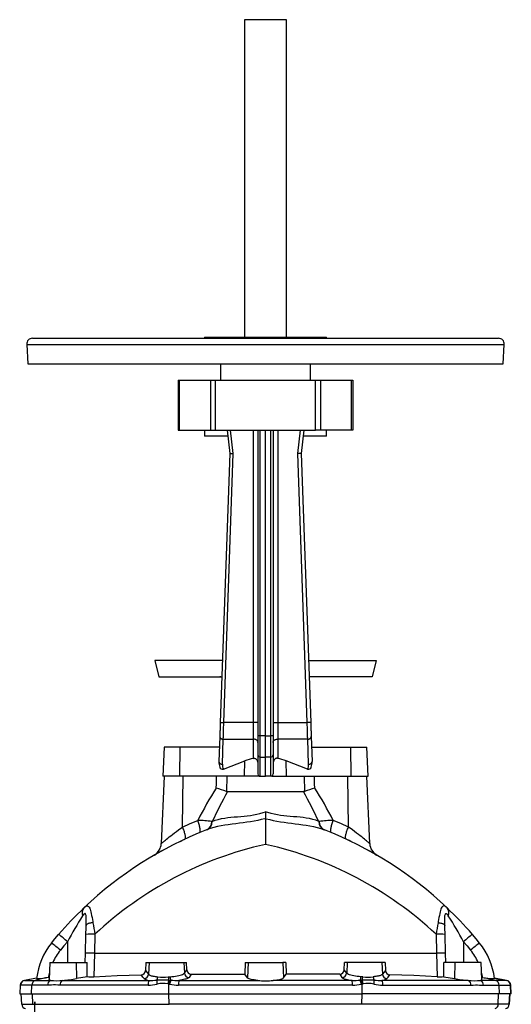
# Model space of a CAD drawing. Extents: x -18 to 1219, y -111 to 1865.
# Tile 6 of 6: x 797 to 1219, y 1020 to 1865. Entities that reach past the tile are written whole.
import ezdxf

# ---------------------------------------------------------------- set-up
doc = ezdxf.new("R2010")
doc.units = 0
doc.layers.get('0').update_dxf_attribs({"linetype": 'CONTINUOUS'})

msp = doc.modelspace()

# ---------------------------------------------------------------- linework, layer by layer
at = {"color": 7, "linetype": 'CONTINUOUS'}
for p, q in [((990.3, 1865.02), (990.3, 1592.52)), ((1026.3, 1865.02), (990.3, 1865.02)), ((1026.3, 1592.52), (1026.3, 1865.02)), ((808.3, 1591.52), (1208.3, 1591.52)), ((955.8, 1592.52), (955.8, 1591.52)), ((955.8, 1592.52), (1060.8, 1592.52)), ((1060.8, 1591.52), (1060.8, 1592.52)), ((803.31, 1586.26), (804.19, 1569.52)), ((803.31, 1586.26), (1213.3, 1586.26)), ((1212.42, 1569.52), (1213.3, 1586.26)), ((804.19, 1569.52), (1212.42, 1569.52)), ((969.8, 1569.52), (969.8, 1555.52)), ((1046.8, 1555.52), (1046.8, 1569.52)), ((933.3, 1555.52), (933.3, 1512.52)), ((933.3, 1555.52), (934.56, 1555.52)), ((934.56, 1555.52), (961.2, 1555.52)), ((934.56, 1512.52), (934.56, 1555.52)), ((961.2, 1555.52), (965.51, 1555.52)), ((961.2, 1555.52), (961.2, 1512.52)), ((965.51, 1555.52), (1051.1, 1555.52)), ((965.51, 1512.52), (965.51, 1555.52)), ((1051.1, 1555.52), (1055.4, 1555.52)), ((1051.1, 1512.52), (1051.1, 1555.52)), ((1055.4, 1555.52), (1082.04, 1555.52)), ((1055.4, 1555.52), (1055.4, 1512.52)), ((1082.04, 1555.52), (1083.3, 1555.52)), ((1082.04, 1512.52), (1082.04, 1555.52)), ((1083.3, 1555.52), (1083.3, 1512.52)), ((933.3, 1512.52), (934.56, 1512.52)), ((934.56, 1512.52), (961.2, 1512.52)), ((955.8, 1512.52), (955.8, 1507.52)), ((975.88, 1507.52), (955.8, 1507.52)), ((961.2, 1512.52), (965.51, 1512.52)), ((965.51, 1512.52), (1051.1, 1512.52)), ((975.3, 1512.52), (977.6, 1492.52)), ((980.61, 1492.64), (978.32, 1512.52)), ((997.8, 1512.52), (997.8, 1261.42)), ((1001.8, 1512.52), (1001.8, 1250.02)), ((1003.73, 1250.11), (1003.73, 1512.52)), ((1008.3, 1250.02), (1008.3, 1512.52)), ((1012.87, 1250.11), (1012.87, 1512.52)), ((1014.8, 1512.52), (1014.8, 1250.02)), ((1018.8, 1512.52), (1018.8, 1261.42)), ((1036, 1492.64), (1038.28, 1512.52)), ((1041.3, 1512.52), (1039, 1492.52)), ((1060.8, 1507.52), (1040.73, 1507.52)), ((1055.4, 1512.52), (1051.1, 1512.52)), ((1082.04, 1512.52), (1055.4, 1512.52)), ((1060.8, 1507.52), (1060.8, 1512.52)), ((1083.3, 1512.52), (1082.04, 1512.52)), ((977.6, 1492.52), (969.49, 1261.53)), ((972.49, 1261.42), (980.61, 1492.64)), ((1044.12, 1261.42), (1036, 1492.64)), ((1039, 1492.52), (1047.12, 1261.53)), ((913.38, 1314.77), (916.74, 1300.77)), ((971.36, 1314.77), (913.38, 1314.77)), ((1045.25, 1314.77), (1103.23, 1314.77)), ((1103.23, 1314.77), (1099.86, 1300.77)), ((916.74, 1300.77), (970.87, 1300.77)), ((1099.86, 1300.77), (1045.74, 1300.77)), ((997.8, 1261.42), (972.49, 1261.42)), ((997.8, 1261.42), (997.8, 1247.28)), ((1001.8, 1261.42), (997.8, 1261.42)), ((1014.8, 1261.42), (1018.8, 1261.42)), ((1018.8, 1261.42), (1018.8, 1247.28)), ((1018.8, 1261.42), (1044.12, 1261.42)), ((969.07, 1249.51), (968.31, 1227.95)), ((971.31, 1225.72), (972.07, 1247.28)), ((972.07, 1247.28), (997.8, 1247.28)), ((997.8, 1247.28), (997.8, 1230.78)), ((1001.8, 1250.02), (1001.8, 1233.66)), ((1008.3, 1250.02), (1003.73, 1250.11)), ((1008.3, 1250.02), (1012.87, 1250.11)), ((1008.3, 1231.84), (1008.3, 1250.02)), ((1014.8, 1250.02), (1014.8, 1233.66)), ((1044.54, 1247.28), (1018.8, 1247.28)), ((1018.8, 1247.28), (1018.8, 1230.78)), ((1045.3, 1225.72), (1044.54, 1247.28)), ((1047.54, 1249.51), (1048.3, 1227.95)), ((921.39, 1240.52), (920.3, 1215.52)), ((935.04, 1240.52), (921.39, 1240.52)), ((934.63, 1215.52), (935.04, 1240.52)), ((968.75, 1240.52), (935.04, 1240.52)), ((1047.85, 1240.52), (1081.56, 1240.52)), ((1081.56, 1240.52), (1095.21, 1240.52)), ((1081.97, 1215.52), (1081.56, 1240.52)), ((1096.3, 1215.52), (1095.21, 1240.52)), ((972.21, 1221.46), (990.61, 1228.61)), ((990.4, 1215.52), (990.61, 1228.61)), ((1001.8, 1233.66), (1001.8, 1217.45)), ((1003.73, 1231.93), (1008.3, 1231.84)), ((1003.73, 1215.52), (1003.73, 1231.93)), ((1012.87, 1231.93), (1008.3, 1231.84)), ((1008.3, 1215.52), (1008.3, 1231.84)), ((1012.87, 1215.52), (1012.87, 1231.93)), ((1014.8, 1233.66), (1014.8, 1217.45)), ((1044.39, 1221.46), (1025.99, 1228.61)), ((1026.21, 1215.52), (1025.99, 1228.61)), ((921.3, 1215.52), (918.77, 1157.58)), ((934.63, 1215.52), (920.3, 1215.52)), ((990.4, 1215.52), (934.63, 1215.52)), ((937.11, 1171.79), (937.61, 1215.52)), ((975.08, 1215.52), (974.76, 1202.34)), ((1002.88, 1215.52), (990.4, 1215.52)), ((1002.88, 1215.52), (1003.73, 1215.52)), ((1003.73, 1215.52), (1008.3, 1215.52)), ((1012.87, 1215.52), (1008.3, 1215.52)), ((1013.72, 1215.52), (1012.87, 1215.52)), ((1013.72, 1215.52), (1026.21, 1215.52)), ((1026.21, 1215.52), (1081.97, 1215.52)), ((1041.52, 1215.52), (1041.85, 1202.34)), ((1079.49, 1171.79), (1079, 1215.52)), ((1081.97, 1215.52), (1096.3, 1215.52)), ((1097.83, 1157.58), (1095.3, 1215.52)), ((975.6, 1202.2), (1041.01, 1202.2)), ((1008.3, 1184.86), (1008.3, 1178.98)), ((962.18, 1176.62), (962.6, 1176.57)), ((1008.3, 1178.98), (1008.3, 1156.81)), ((1054.43, 1176.62), (1054.01, 1176.57)), ((957.98, 1169.5), (957.76, 1169.41)), ((1058.63, 1169.5), (1058.85, 1169.41)), ((853.72, 1063.39), (854.14, 1079.64)), ((861.85, 1079.72), (861.42, 1063.52)), ((1154.76, 1079.72), (1155.19, 1063.52)), ((1162.89, 1063.39), (1162.46, 1079.64)), ((838.3, 1073.33), (838.3, 1055.52)), ((1178.3, 1073.33), (1178.3, 1055.52)), ((853.51, 1055.52), (853.72, 1063.39)), ((861.42, 1063.52), (1155.19, 1063.52)), ((861.42, 1063.52), (861.42, 1063.52)), ((1155.19, 1063.52), (1155.19, 1063.52)), ((1163.1, 1055.52), (1162.89, 1063.39)), ((823.3, 1055.52), (822.53, 1040.79)), ((823.3, 1055.52), (845.8, 1055.52)), ((845.8, 1055.52), (855.22, 1055.52)), ((845.8, 1055.52), (846.17, 1041.65)), ((855.13, 1043.32), (855.22, 1055.52)), ((905.56, 1055.52), (905.23, 1048.69)), ((905.23, 1048.69), (907.92, 1045.37)), ((905.56, 1055.52), (908.45, 1055.52)), ((908.45, 1055.52), (907.92, 1045.37)), ((908.45, 1055.52), (938.16, 1055.52)), ((938.16, 1055.52), (940.39, 1055.52)), ((938.16, 1055.52), (938.63, 1046.45)), ((938.63, 1046.45), (940.68, 1049.23)), ((940.68, 1049.23), (940.39, 1055.52)), ((990.92, 1055.52), (990.44, 1045.37)), ((990.92, 1055.52), (993.45, 1055.52)), ((993.45, 1055.52), (992.76, 1042.27)), ((993.45, 1055.52), (1023.16, 1055.52)), ((1025.69, 1055.52), (1023.16, 1055.52)), ((1023.16, 1055.52), (1023.84, 1042.27)), ((1025.69, 1055.52), (1026.16, 1045.37)), ((1075.93, 1049.23), (1076.22, 1055.52)), ((1077.98, 1046.45), (1075.93, 1049.23)), ((1078.45, 1055.52), (1076.22, 1055.52)), ((1078.45, 1055.52), (1077.98, 1046.45)), ((1108.16, 1055.52), (1078.45, 1055.52)), ((1111.05, 1055.52), (1108.16, 1055.52)), ((1108.16, 1055.52), (1108.68, 1045.37)), ((1111.37, 1048.69), (1108.68, 1045.37)), ((1111.05, 1055.52), (1111.37, 1048.69)), ((1161.48, 1043.32), (1161.38, 1055.52)), ((1170.8, 1055.52), (1161.38, 1055.52)), ((1170.8, 1055.52), (1170.44, 1041.65)), ((1193.3, 1055.52), (1170.8, 1055.52)), ((1194.07, 1040.79), (1193.3, 1055.52)), ((811.86, 1041.99), (801.4, 1040.15)), ((801.4, 1040.15), (801.7, 1040.15)), ((811.86, 1041.94), (801.7, 1040.15)), ((801.7, 1040.15), (810.53, 1040.15)), ((819.43, 1042.23), (810.53, 1040.15)), ((810.53, 1040.15), (823.8, 1040.15)), ((821.98, 1042.53), (822.63, 1042.61)), ((834.25, 1040.15), (908.31, 1040.15)), ((855.13, 1043.32), (846.17, 1041.65)), ((924.84, 1043.11), (926.45, 1043.25)), ((925.17, 1040.35), (926.13, 1040.33)), ((926.13, 1040.33), (926.93, 1040.31)), ((934.02, 1040.15), (1001.71, 1040.15)), ((992.76, 1042.27), (990.44, 1045.37)), ((1082.58, 1040.15), (1014.89, 1040.15)), ((1023.84, 1042.27), (1026.16, 1045.37)), ((1090.47, 1040.33), (1089.68, 1040.31)), ((1091.77, 1043.11), (1090.15, 1043.25)), ((1091.43, 1040.35), (1090.47, 1040.33)), ((1182.36, 1040.15), (1108.3, 1040.15)), ((1161.48, 1043.32), (1170.44, 1041.65)), ((1206.07, 1040.15), (1192.81, 1040.15)), ((1194.63, 1042.53), (1193.98, 1042.61)), ((1197.18, 1042.23), (1206.07, 1040.15)), ((1215.2, 1040.15), (1204.74, 1041.99)), ((1204.75, 1041.94), (1214.9, 1040.15)), ((1214.9, 1040.15), (1206.07, 1040.15)), ((1215.2, 1040.15), (1214.9, 1040.15)), ((797.69, 1035.95), (797.3, 1028.52)), ((797.6, 1028.52), (797.99, 1035.95)), ((797.99, 1035.95), (797.69, 1035.95)), ((807.74, 1035.95), (797.99, 1035.95)), ((807.44, 1028.52), (807.74, 1035.95)), ((821.27, 1035.95), (807.74, 1035.95)), ((907.5, 1035.95), (831.93, 1035.95)), ((925.37, 1037.12), (924.54, 1037.24)), ((925.31, 1028.52), (925.37, 1037.12)), ((926.01, 1036.99), (925.37, 1037.12)), ((1082.99, 1035.95), (933.61, 1035.95)), ((1090.59, 1036.99), (1091.24, 1037.12)), ((1091.24, 1037.12), (1092.06, 1037.24)), ((1091.29, 1028.52), (1091.24, 1037.12)), ((1109.11, 1035.95), (1184.67, 1035.95)), ((1195.34, 1035.95), (1208.87, 1035.95)), ((1209.16, 1028.52), (1208.87, 1035.95)), ((1208.87, 1035.95), (1218.61, 1035.95)), ((1219, 1028.52), (1218.61, 1035.95)), ((1218.61, 1035.95), (1218.91, 1035.95)), ((1219.3, 1028.52), (1218.91, 1035.95)), ((797.3, 1028.52), (797.6, 1028.52)), ((797.6, 1028.52), (807.44, 1028.52)), ((798.3, 1028.52), (798.77, 1019.59)), ((799.07, 1019.59), (798.6, 1028.52)), ((807.44, 1028.52), (925.31, 1028.52)), ((808.55, 1019.59), (808.2, 1028.52)), ((925.31, 1028.52), (1091.29, 1028.52)), ((925.49, 1019.59), (925.43, 1028.52)), ((1091.11, 1019.59), (1091.17, 1028.52)), ((1209.16, 1028.52), (1091.29, 1028.52)), ((1208.06, 1019.59), (1208.41, 1028.52)), ((1219, 1028.52), (1209.16, 1028.52)), ((1217.53, 1019.59), (1218, 1028.52)), ((1217.83, 1019.59), (1218.3, 1028.52)), ((1219.3, 1028.52), (1219, 1028.52)), ((799.07, 1019.59), (798.77, 1019.59)), ((799.07, 1019.59), (808.55, 1019.59)), ((808.55, 1019.59), (810.3, 1019.59)), ((810.3, 990.52), (810.3, 1021.83)), ((810.46, 1019.59), (925.49, 1019.59)), ((1091.11, 1019.59), (925.49, 1019.59)), ((1208.06, 1019.59), (1091.11, 1019.59)), ((1217.53, 1019.59), (1208.06, 1019.59)), ((1217.53, 1019.59), (1217.83, 1019.59))]:
    msp.add_line(p, q, dxfattribs=at)
for points in [[(977.6, 1492.52), (977.64, 1492.53), (977.75, 1492.53), (977.93, 1492.54), (978.17, 1492.55), (978.48, 1492.56), (978.84, 1492.57), (979.24, 1492.59), (979.68, 1492.61), (980.14, 1492.62), (980.61, 1492.64)], [(1039, 1492.52), (1038.97, 1492.53), (1038.86, 1492.53), (1038.68, 1492.54), (1038.43, 1492.55), (1038.12, 1492.56), (1037.77, 1492.57), (1037.36, 1492.59), (1036.93, 1492.61), (1036.47, 1492.62), (1036, 1492.64)], [(969.49, 1261.53), (969.45, 1260.42), (969.41, 1259.31), (969.37, 1258.21), (969.33, 1257.13), (969.3, 1256.06), (969.26, 1255.02), (969.23, 1254.01), (969.19, 1253.03), (969.16, 1252.08), (969.13, 1251.18), (969.1, 1250.32), (969.07, 1249.51)], [(969.49, 1261.53), (969.53, 1261.53), (969.64, 1261.52), (969.82, 1261.52), (970.06, 1261.51), (970.37, 1261.5), (970.73, 1261.49), (971.13, 1261.47), (971.56, 1261.46), (972.02, 1261.44), (972.49, 1261.42)], [(972.07, 1247.28), (972.09, 1248.16), (972.12, 1249.09), (972.15, 1250.06), (972.18, 1251.08), (972.21, 1252.13), (972.24, 1253.22), (972.28, 1254.33), (972.31, 1255.47), (972.34, 1256.64), (972.38, 1257.82), (972.42, 1259.01), (972.45, 1260.22), (972.49, 1261.42)], [(1047.12, 1261.53), (1047.08, 1261.53), (1046.97, 1261.52), (1046.79, 1261.52), (1046.54, 1261.51), (1046.24, 1261.5), (1045.88, 1261.49), (1045.48, 1261.47), (1045.04, 1261.46), (1044.59, 1261.44), (1044.12, 1261.42)], [(1044.54, 1247.28), (1044.51, 1248.16), (1044.49, 1249.09), (1044.46, 1250.06), (1044.43, 1251.08), (1044.4, 1252.13), (1044.36, 1253.22), (1044.33, 1254.33), (1044.3, 1255.47), (1044.26, 1256.64), (1044.23, 1257.82), (1044.19, 1259.01), (1044.15, 1260.22), (1044.12, 1261.42)], [(1047.12, 1261.53), (1047.15, 1260.42), (1047.19, 1259.31), (1047.23, 1258.21), (1047.27, 1257.13), (1047.31, 1256.06), (1047.34, 1255.02), (1047.38, 1254.01), (1047.41, 1253.03), (1047.45, 1252.08), (1047.48, 1251.18), (1047.51, 1250.32), (1047.54, 1249.51)], [(1001.8, 1244.45), (1001.76, 1244.86), (1001.64, 1245.25), (1001.44, 1245.63), (1001.17, 1245.98), (1000.83, 1246.31), (1000.42, 1246.59), (999.97, 1246.83), (999.46, 1247.03), (998.93, 1247.17), (998.37, 1247.25), (997.8, 1247.28)], [(1003.73, 1231.93), (1003.73, 1232.57), (1003.73, 1233.27), (1003.73, 1234.02), (1003.72, 1234.83), (1003.72, 1235.7), (1003.72, 1236.62), (1003.72, 1237.58), (1003.72, 1238.58), (1003.72, 1239.63), (1003.72, 1240.7), (1003.72, 1241.81), (1003.72, 1242.95), (1003.72, 1244.11), (1003.72, 1245.29), (1003.73, 1246.49), (1003.73, 1247.69), (1003.73, 1248.9), (1003.73, 1250.11)], [(1012.87, 1231.93), (1012.87, 1232.57), (1012.88, 1233.27), (1012.88, 1234.02), (1012.88, 1234.83), (1012.88, 1235.7), (1012.88, 1236.62), (1012.88, 1237.58), (1012.88, 1238.58), (1012.88, 1239.63), (1012.88, 1240.7), (1012.88, 1241.81), (1012.88, 1242.95), (1012.88, 1244.11), (1012.88, 1245.29), (1012.88, 1246.49), (1012.88, 1247.69), (1012.87, 1248.9), (1012.87, 1250.11)], [(1014.8, 1244.45), (1014.84, 1244.86), (1014.96, 1245.25), (1015.16, 1245.63), (1015.44, 1245.98), (1015.78, 1246.31), (1016.18, 1246.59), (1016.64, 1246.83), (1017.14, 1247.03), (1017.68, 1247.17), (1018.23, 1247.25), (1018.8, 1247.28)], [(997.8, 1230.78), (998.26, 1230.84), (998.74, 1230.83), (999.19, 1230.73), (999.63, 1230.55), (1000.02, 1230.31), (1000.37, 1230.01), (1000.81, 1229.5), (1001.16, 1228.92), (1001.51, 1228.06), (1001.72, 1227.13), (1001.8, 1226.07)], [(1018.8, 1230.78), (1018.34, 1230.84), (1017.87, 1230.83), (1017.42, 1230.73), (1016.97, 1230.55), (1016.59, 1230.31), (1016.23, 1230.01), (1015.8, 1229.5), (1015.44, 1228.92), (1015.09, 1228.06), (1014.88, 1227.13), (1014.8, 1226.07)], [(966.05, 1205.28), (966.13, 1208.94), (966.28, 1215.52)], [(1050.55, 1205.28), (1050.47, 1208.94), (1050.32, 1215.52)], [(974.76, 1202.34), (975.17, 1202.23), (975.6, 1202.2)], [(1041.85, 1202.34), (1041.44, 1202.23), (1041.01, 1202.2)], [(962.6, 1176.57), (965.09, 1177.56), (967.73, 1178.38), (970.5, 1179.04), (973.4, 1179.56), (975.97, 1179.9), (978.64, 1180.19), (981.39, 1180.43), (984.21, 1180.66), (987.11, 1180.9), (990.06, 1181.17), (992.69, 1181.47), (995.37, 1181.83), (998.07, 1182.28), (1000.76, 1182.81), (1003.44, 1183.44), (1006.19, 1184.2), (1008.3, 1184.86)], [(1054.01, 1176.57), (1051.51, 1177.56), (1048.87, 1178.38), (1046.1, 1179.04), (1043.2, 1179.56), (1040.63, 1179.9), (1037.97, 1180.19), (1035.22, 1180.43), (1032.39, 1180.66), (1029.5, 1180.9), (1026.55, 1181.17), (1023.91, 1181.47), (1021.23, 1181.83), (1018.54, 1182.28), (1015.84, 1182.81), (1013.17, 1183.44), (1010.42, 1184.2), (1008.3, 1184.86)], [(937.11, 1171.79), (943.62, 1174.73), (950.18, 1177.53)], [(951.67, 1166.96), (951.85, 1167.08), (952.01, 1167.26), (952.13, 1167.52), (952.22, 1167.84), (952.28, 1168.23), (952.3, 1168.67), (952.29, 1169.18), (952.25, 1169.74), (952.18, 1170.36), (952.07, 1171.02), (951.93, 1171.73), (951.77, 1172.48), (951.57, 1173.26), (951.34, 1174.07), (951.09, 1174.91), (950.81, 1175.77), (950.51, 1176.64), (950.18, 1177.53)], [(1008.3, 1178.98), (1007.72, 1178.84), (1004.66, 1178.14), (1001.6, 1177.5), (998.53, 1176.92), (995.4, 1176.39), (992.27, 1175.91), (989.18, 1175.48), (985.92, 1175.05), (982.71, 1174.64), (979.55, 1174.23), (976.39, 1173.8), (973.29, 1173.33), (970.27, 1172.81), (967.05, 1172.16), (963.94, 1171.4), (960.9, 1170.52), (957.98, 1169.5)], [(1008.3, 1178.98), (1008.89, 1178.84), (1011.94, 1178.14), (1015.01, 1177.5), (1018.08, 1176.92), (1021.21, 1176.39), (1024.33, 1175.91), (1027.43, 1175.48), (1030.68, 1175.05), (1033.89, 1174.64), (1037.05, 1174.23), (1040.21, 1173.8), (1043.31, 1173.33), (1046.34, 1172.81), (1049.55, 1172.16), (1052.67, 1171.4), (1055.71, 1170.52), (1058.63, 1169.5)], [(1064.93, 1166.96), (1064.75, 1167.08), (1064.6, 1167.26), (1064.48, 1167.52), (1064.39, 1167.84), (1064.33, 1168.23), (1064.3, 1168.67), (1064.31, 1169.18), (1064.35, 1169.74), (1064.43, 1170.36), (1064.53, 1171.02), (1064.67, 1171.73), (1064.84, 1172.48), (1065.04, 1173.26), (1065.26, 1174.07), (1065.52, 1174.91), (1065.8, 1175.77), (1066.1, 1176.64), (1066.42, 1177.53)], [(1079.49, 1171.79), (1072.99, 1174.73), (1066.42, 1177.53)], [(918.77, 1157.58), (918.77, 1157.58), (918.79, 1157.59), (918.93, 1157.71), (919.2, 1157.94), (919.59, 1158.27), (920.1, 1158.7), (920.74, 1159.24), (921.49, 1159.87), (922.34, 1160.58), (923.28, 1161.34), (924.43, 1162.28), (925.68, 1163.27), (927.01, 1164.32), (928.41, 1165.41), (930.09, 1166.69), (931.85, 1168.01), (933.68, 1169.34), (935.55, 1170.69), (937.11, 1171.79)], [(939.07, 1161.43), (939.24, 1161.55), (939.38, 1161.74), (939.49, 1161.99), (939.56, 1162.31), (939.6, 1162.69), (939.6, 1163.13), (939.56, 1163.63), (939.5, 1164.18), (939.4, 1164.78), (939.26, 1165.43), (939.09, 1166.13), (938.89, 1166.86), (938.66, 1167.62), (938.41, 1168.42), (938.12, 1169.24), (937.81, 1170.07), (937.47, 1170.93), (937.11, 1171.79)], [(1077.54, 1161.43), (1077.36, 1161.55), (1077.22, 1161.74), (1077.12, 1161.99), (1077.05, 1162.31), (1077.01, 1162.69), (1077.01, 1163.13), (1077.04, 1163.63), (1077.11, 1164.18), (1077.21, 1164.78), (1077.34, 1165.43), (1077.51, 1166.13), (1077.71, 1166.86), (1077.94, 1167.62), (1078.2, 1168.42), (1078.49, 1169.24), (1078.8, 1170.07), (1079.13, 1170.93), (1079.49, 1171.79)], [(1097.83, 1157.58), (1097.83, 1157.58), (1097.81, 1157.59), (1097.68, 1157.71), (1097.42, 1157.93), (1097.03, 1158.26), (1096.51, 1158.7), (1095.87, 1159.24), (1095.13, 1159.85), (1094.27, 1160.56), (1093.33, 1161.34), (1092.18, 1162.27), (1090.95, 1163.25), (1089.61, 1164.31), (1088.2, 1165.41), (1086.53, 1166.68), (1084.79, 1167.98), (1082.95, 1169.33), (1081.05, 1170.69), (1079.49, 1171.79)], [(934.95, 1159.47), (936.61, 1160.27), (939.07, 1161.43)], [(1081.65, 1159.47), (1079.99, 1160.27), (1077.54, 1161.43)], [(852.48, 1102.44), (853.09, 1102.99), (853.68, 1103.44), (854.24, 1103.78), (854.83, 1104.02), (855.38, 1104.09), (855.89, 1104), (856.44, 1103.66), (856.94, 1103.07), (857.4, 1102.24), (857.81, 1101.2), (858.14, 1100.1), (858.46, 1098.88), (858.75, 1097.55), (859.07, 1095.94), (859.37, 1094.24), (859.68, 1092.46), (859.98, 1090.62), (860.13, 1089.67)], [(1164.12, 1102.44), (1163.51, 1102.99), (1162.92, 1103.44), (1162.37, 1103.78), (1161.78, 1104.02), (1161.23, 1104.09), (1160.72, 1104), (1160.16, 1103.66), (1159.66, 1103.07), (1159.21, 1102.24), (1158.8, 1101.2), (1158.46, 1100.1), (1158.15, 1098.88), (1157.86, 1097.55), (1157.54, 1095.94), (1157.23, 1094.24), (1156.93, 1092.46), (1156.63, 1090.62), (1156.47, 1089.67)], [(854.34, 1087.29), (854.36, 1088.01), (854.39, 1089.33), (854.41, 1090.63), (854.42, 1091.93), (854.41, 1093.2), (854.36, 1094.55), (854.31, 1095.2), (854.24, 1095.82), (854.12, 1096.49), (853.93, 1097.05), (853.77, 1097.31), (853.56, 1097.47), (853.42, 1097.51), (853.16, 1097.47), (852.88, 1097.31), (852.46, 1096.93), (851.91, 1096.27), (851.35, 1095.46)], [(1162.26, 1087.29), (1162.25, 1088.01), (1162.22, 1089.33), (1162.19, 1090.63), (1162.19, 1091.93), (1162.2, 1093.2), (1162.25, 1094.55), (1162.3, 1095.2), (1162.37, 1095.82), (1162.49, 1096.49), (1162.68, 1097.05), (1162.84, 1097.31), (1163.04, 1097.47), (1163.19, 1097.51), (1163.44, 1097.47), (1163.72, 1097.31), (1164.14, 1096.93), (1164.69, 1096.27), (1165.25, 1095.46)], [(854.14, 1079.64), (854.19, 1081.56), (854.24, 1083.47), (854.29, 1085.4), (854.34, 1087.29)], [(860.13, 1089.67), (859.36, 1089.58), (858.63, 1089.47), (857.94, 1089.34), (857.3, 1089.19), (856.71, 1089.02), (856.18, 1088.84), (855.71, 1088.65), (855.3, 1088.44), (854.96, 1088.23), (854.7, 1088), (854.5, 1087.77), (854.39, 1087.53), (854.34, 1087.29)], [(860.13, 1089.67), (860.53, 1087.27), (860.95, 1084.82), (861.39, 1082.29), (861.85, 1079.72)], [(1156.47, 1089.67), (1156.08, 1087.27), (1155.66, 1084.82), (1155.22, 1082.29), (1154.76, 1079.72)], [(1156.47, 1089.67), (1157.24, 1089.58), (1157.98, 1089.47), (1158.67, 1089.34), (1159.31, 1089.19), (1159.9, 1089.02), (1160.43, 1088.84), (1160.9, 1088.65), (1161.3, 1088.44), (1161.64, 1088.23), (1161.91, 1088), (1162.1, 1087.77), (1162.22, 1087.53), (1162.26, 1087.29)], [(1162.46, 1079.64), (1162.41, 1081.56), (1162.36, 1083.47), (1162.31, 1085.4), (1162.26, 1087.29)], [(824.48, 1072.14), (827.58, 1075.9), (830.73, 1079.61)], [(1192.12, 1072.14), (1189.02, 1075.9), (1185.87, 1079.61)], [(838.3, 1073.33), (835.25, 1069.74), (832.25, 1066.1)], [(1178.3, 1073.33), (1181.36, 1069.74), (1184.36, 1066.1)], [(861.42, 1063.52), (861.42, 1063.52), (860.88, 1043.31)], [(1155.19, 1063.52), (1155.19, 1063.52), (1155.72, 1043.31)], [(821.98, 1042.53), (820.7, 1042.37), (819.43, 1042.23)], [(823.8, 1040.15), (823.35, 1040.24), (823.01, 1040.35), (822.75, 1040.48), (822.59, 1040.62), (822.53, 1040.74), (822.54, 1040.79)], [(860.88, 1043.31), (870.96, 1043.86), (881.08, 1044.33), (891.24, 1044.72), (901.44, 1045.02)], [(904.14, 1041.64), (903.12, 1042.92), (901.44, 1045.02)], [(907.92, 1045.37), (908.31, 1044.96), (908.61, 1044.77), (908.98, 1044.58), (909.51, 1044.36), (910.15, 1044.15), (910.89, 1043.96), (911.73, 1043.78), (912.62, 1043.62), (913.58, 1043.48), (914.65, 1043.36), (915.78, 1043.25)], [(926.45, 1043.25), (928.02, 1043.39), (929.53, 1043.55), (931.1, 1043.77), (932.58, 1044.02), (933.92, 1044.3), (935.13, 1044.61), (936.19, 1044.95), (937.08, 1045.3), (937.78, 1045.68), (938.3, 1046.06), (938.63, 1046.45)], [(942.65, 1042.72), (942.37, 1042.43), (941.96, 1042.15), (941.39, 1041.86), (940.69, 1041.57), (939.89, 1041.31), (938.96, 1041.06), (937.89, 1040.81), (936.71, 1040.57), (935.42, 1040.35), (934.02, 1040.15)], [(944.61, 1045.37), (943.59, 1043.98), (942.65, 1042.72)], [(944.61, 1045.37), (956.04, 1045.37), (967.48, 1045.37), (978.96, 1045.37), (990.44, 1045.37)], [(1001.71, 1040.15), (1000.06, 1040.3), (998.54, 1040.48), (997.24, 1040.69), (996.07, 1040.91), (995.07, 1041.16), (994.21, 1041.42), (993.53, 1041.71), (993.04, 1042), (992.76, 1042.27)], [(1014.89, 1040.15), (1016.54, 1040.3), (1018.07, 1040.48), (1019.37, 1040.69), (1020.53, 1040.91), (1021.54, 1041.16), (1022.39, 1041.42), (1023.07, 1041.71), (1023.57, 1042), (1023.84, 1042.27)], [(1072, 1045.37), (1060.57, 1045.37), (1049.12, 1045.37), (1037.65, 1045.37), (1026.16, 1045.37)], [(1072, 1045.37), (1073.02, 1043.98), (1073.95, 1042.72)], [(1073.95, 1042.72), (1074.23, 1042.43), (1074.65, 1042.15), (1075.21, 1041.86), (1075.91, 1041.57), (1076.72, 1041.31), (1077.64, 1041.06), (1078.71, 1040.81), (1079.89, 1040.57), (1081.18, 1040.35), (1082.58, 1040.15)], [(1090.15, 1043.25), (1088.59, 1043.39), (1087.07, 1043.55), (1085.5, 1043.77), (1084.03, 1044.02), (1082.69, 1044.3), (1081.47, 1044.61), (1080.41, 1044.95), (1079.53, 1045.3), (1078.82, 1045.68), (1078.3, 1046.06), (1077.98, 1046.45)], [(1108.68, 1045.37), (1108.29, 1044.96), (1107.99, 1044.77), (1107.63, 1044.58), (1107.09, 1044.36), (1106.46, 1044.15), (1105.72, 1043.96), (1104.88, 1043.78), (1103.99, 1043.62), (1103.02, 1043.48), (1101.96, 1043.36), (1100.82, 1043.25)], [(1112.46, 1041.64), (1113.48, 1042.92), (1115.17, 1045.02)], [(1155.72, 1043.31), (1145.65, 1043.86), (1135.53, 1044.33), (1125.36, 1044.72), (1115.17, 1045.02)], [(1192.81, 1040.15), (1193.25, 1040.24), (1193.6, 1040.35), (1193.86, 1040.48), (1194.02, 1040.62), (1194.07, 1040.74), (1194.07, 1040.79)], [(1194.63, 1042.53), (1195.9, 1042.37), (1197.18, 1042.23)], [(831.93, 1035.95), (829.94, 1036.04), (827.97, 1036.19), (826.27, 1036.23), (824.59, 1036.16), (822.92, 1036.02), (821.27, 1035.95)], [(1184.67, 1035.95), (1186.67, 1036.04), (1188.64, 1036.19), (1190.33, 1036.23), (1192.02, 1036.16), (1193.69, 1036.02), (1195.34, 1035.95)], [(810.3, 1021.83), (810.4, 1020.5), (810.46, 1019.59)]]:
    msp.add_lwpolyline(points, dxfattribs=at)
for centre, radius, start, end in [((808.3, 1586.52), 5, 90, 183), ((1208.3, 1586.52), 5, 357, 90), ((969.04, 1290.77), 10, 79.50461, 90), ((1047.57, 1290.77), 10, 90, 100.49539), ((971.73, 1249.96), 2.7, 189.69209, 277.1087), ((1003.26, 1239.11), 11.01, 87.55121, 97.62223), ((1013.34, 1239.11), 11.01, 82.37777, 92.44879), ((1044.87, 1249.96), 2.7, 262.8913, 350.30791), ((980.3, 1227.52), 12, 177.98873, 200.73489), ((970.97, 1228.4), 2.7, 189.69131, 277.10948), ((1008.31, 1183.08), 48.84, 102.41804, 111.23687), ((1003.67, 1233.8), 1.87, 184.22114, 272.00722), ((1012.94, 1233.8), 1.87, 267.99278, 355.77886), ((1008.3, 1183.08), 48.84, 68.76313, 77.58196), ((1045.63, 1228.4), 2.7, 262.89052, 350.30869), ((1036.3, 1227.52), 12, 339.26511, 2.01127), ((971.5, 1223.83), 2.48, 192.92921, 286.80186), ((980.3, 1225.4), 9, 177.98891, 206.00833), ((1003.93, 1217.38), 2.13, 178.08437, 240.59016), ((1012.68, 1217.38), 2.13, 299.40984, 1.91563), ((1036.3, 1225.4), 9, 333.99167, 2.01109), ((1045.11, 1223.83), 2.48, 253.19814, 347.07079), ((1230.43, 1035.69), 314.09, 147.32181, 153.15546), ((1345.11, 998.64), 421.87, 151.15057, 155.05435), ((883.59, 946.23), 271.85, 70.40582, 72.34206), ((671.5, 998.64), 421.87, 24.94565, 28.84943), ((1133.02, 946.23), 271.85, 107.65794, 109.59418), ((786.18, 1035.69), 314.09, 26.84454, 32.67819), ((943.12, 1003.53), 174.13, 83.71745, 87.67548), ((954.24, 1176.53), 7.94, 296.33282, 0.69006), ((954.42, 1176.86), 8.18, 295.76067, 357.97066), ((1062.18, 1176.86), 8.18, 182.02934, 244.23933), ((1073.48, 1003.53), 174.13, 92.32452, 96.28255), ((1062.37, 1176.53), 7.94, 179.30994, 243.66718), ((1075.22, 868.52), 323, 111.32478, 133.59707), ((941.39, 868.52), 323, 46.40293, 68.67522), ((1075.43, 851.62), 312.49, 102.40403, 133.11643), ((1071.95, 874.29), 316.37, 118.71093, 120.19833), ((906.79, 1158.09), 11.99, 300.5235, 357.53941), ((941.18, 851.62), 312.49, 46.88357, 77.59597), ((944.66, 874.29), 316.37, 59.80167, 61.28907), ((1109.81, 1158.08), 11.98, 182.42407, 239.48642), ((1075.77, 868), 323.76, 133.6036, 139.1869), ((857.57, 1098.04), 6.73, 139.09652, 202.49913), ((940.84, 868), 323.76, 40.8131, 46.3964), ((1159.04, 1098.04), 6.73, 337.50087, 40.90348), ((1072.4, 950.19), 264.51, 146.68756, 152.25458), ((944.2, 950.19), 264.51, 27.74542, 33.31244), ((755.79, 981.48), 123.48, 48.06682, 52.62974), ((858.66, 1020.73), 59.08, 86.90921, 94.38751), ((1157.94, 1020.73), 59.08, 85.61249, 93.09079), ((1260.82, 981.48), 123.48, 127.37026, 131.93318), ((869.51, 1035.58), 58, 140.92023, 173.83526), ((754.42, 974.12), 120.49, 49.76425, 54.44323), ((869.51, 1035.84), 48, 140.91993, 155.79301), ((1262.19, 974.12), 120.49, 125.55677, 130.23575), ((1147.1, 1035.84), 48, 24.20699, 39.08007), ((1147.1, 1035.58), 58, 6.16474, 39.07977), ((858.43, 1012.72), 50.89, 86.63396, 95.31318), ((1158.18, 1012.72), 50.89, 84.68682, 93.36604), ((901.39, 1048.87), 3.85, 270.71959, 357.40625), ((944.65, 1049.35), 3.98, 181.74818, 269.36247), ((1071.95, 1049.35), 3.98, 270.63753, 358.25182), ((1115.22, 1048.87), 3.85, 182.59375, 269.28041), ((802.19, 1035.71), 4.5, 100, 177), ((802.48, 1035.72), 4.5, 100.02448, 177.01778), ((811.99, 1036.14), 4.26, 110.0163, 182.62207), ((813.54, 1080.03), 38.25, 267.46316, 278.85758), ((825.52, 1036.25), 4.26, 113.86805, 184.01301), ((869.52, 1035.84), 48.01, 166.33924, 171.99201), ((829.02, 1087.15), 47.29, 263.65589, 276.34411), ((836.22, 1036.32), 4.3, 117.26009, 184.96716), ((826.24, 1151.6), 111.74, 274.11109, 280.27457), ((858.05, 1079.41), 36.2, 265.37803, 274.49196), ((903.87, 1045.69), 4.06, 273.78964, 355.44877), ((908.76, 1047.96), 7.83, 233.85779, 266.70785), ((915.07, 1036.66), 7.61, 152.73135, 185.36952), ((910.21, 1096.97), 56.86, 268.07956, 274.71946), ((909.51, 1043.54), 6.28, 329.01189, 357.40932), ((921.9, 599.56), 440.81, 89.57484, 90.9114), ((931.69, 1040.47), 16.8, 180.57281, 191.96735), ((920.93, 1082.95), 40.03, 262.61519, 275.6049), ((948.45, 1033.99), 24.13, 164.72435, 172.26247), ((952.58, 1045.1), 27.81, 184.09985, 189.83657), ((948.99, 1033.17), 23.95, 162.61015, 170.5294), ((948.76, 1032.5), 23.19, 160.31201, 168.81485), ((939.74, 1043.9), 13.31, 182.77367, 195.65181), ((932, 1106.66), 66.54, 265.63318, 271.74604), ((947.61, 1036.7), 14.02, 165.75616, 183.05482), ((942.68, 1046.78), 4.06, 184.72002, 269.64054), ((1008.3, 1086.45), 46.77, 261.89869, 278.10131), ((1073.93, 1046.78), 4.06, 270.35946, 355.27998), ((1084.61, 1106.66), 66.54, 268.25396, 274.36682), ((1069, 1036.7), 14.02, 356.94518, 14.24384), ((1076.86, 1043.9), 13.31, 344.34819, 357.22633), ((1067.84, 1032.5), 23.19, 11.18515, 19.68799), ((1067.61, 1033.17), 23.95, 9.4706, 17.38985), ((1064.03, 1045.1), 27.81, 350.16343, 355.90015), ((1094.7, 599.56), 440.81, 89.0886, 90.42516), ((1068.15, 1033.99), 24.13, 7.73753, 15.27565), ((1095.68, 1082.95), 40.03, 264.3951, 277.38481), ((1107.09, 1043.54), 6.28, 182.59068, 210.98811), ((1084.91, 1040.47), 16.8, 348.03265, 359.42719), ((1106.39, 1096.97), 56.86, 265.28054, 271.92044), ((1107.85, 1047.96), 7.83, 273.29215, 306.14221), ((1101.54, 1036.66), 7.61, 354.63048, 27.26865), ((1112.73, 1045.69), 4.06, 184.55123, 266.21036), ((1158.56, 1079.41), 36.2, 265.50804, 274.62197), ((1190.37, 1151.6), 111.74, 259.72543, 265.88891), ((1187.58, 1087.15), 47.29, 263.65589, 276.34411), ((1180.39, 1036.32), 4.3, 355.03284, 62.73991), ((1191.09, 1036.25), 4.26, 355.98699, 66.13195), ((1147.09, 1035.84), 48.01, 8.00799, 13.66076), ((1203.07, 1080.03), 38.25, 261.14242, 272.53684), ((1204.62, 1036.14), 4.26, 357.37793, 69.9837), ((1214.12, 1035.72), 4.5, 2.98222, 79.97552), ((1214.42, 1035.71), 4.5, 3, 80), ((906.24, 1074.73), 38.8, 271.85062, 283.43186), ((920.66, 1009.06), 28.45, 82.15228, 100.94379), ((934.87, 1073.25), 37.32, 256.27809, 268.07445), ((1081.74, 1073.25), 37.32, 271.92555, 283.72191), ((1095.95, 1009.06), 28.45, 79.05621, 97.84772), ((1110.36, 1074.73), 38.8, 256.56814, 268.14938), ((803.06, 1019.8), 4, 182.98171, 259.9755), ((1204.27, 1019.42), 3.79, 290.01665, 2.62266), ((1213.54, 1019.8), 4, 280.0245, 357.01829)]:
    msp.add_arc(centre, radius, start, end, dxfattribs=at)

doc.saveas('drawing.dxf')
